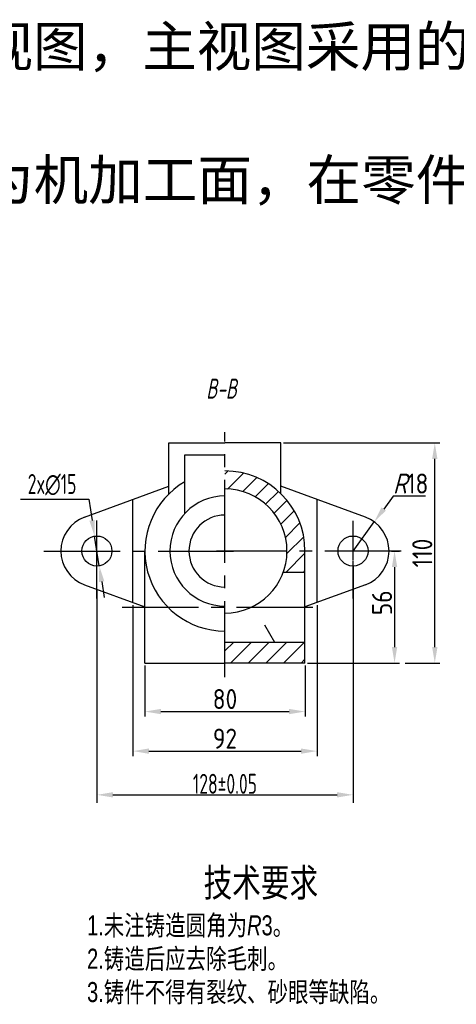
# Model space of a CAD drawing. Header units: millimetres. Extents: x 3862 to 4454, y 930 to 1241.
# Tile 2 of 3: x 4067 to 4177, y 995 to 1241. Entities that reach past the tile are written whole.
import ezdxf

# ---------------------------------------------------------------- set-up
doc = ezdxf.new("R2010")
doc.units = ezdxf.units.MM
doc.linetypes.add('CENTER2', pattern=[28.575, 19.05, -3.175, 3.175, -3.175])
for name, color, linetype in [('ST剖面线', 7, 'Continuous'), ('ST尺寸', 7, 'Continuous'), ('ST点画线', 7, 'CENTER2')]:
    doc.layers.add(name, color=color, linetype=linetype)
doc.layers.add('ST粗实线', color=7, linetype='Continuous', lineweight=30)
doc.layers.add('实体层', color=7, linetype='Continuous', lineweight=30, plot=False)
doc.styles.add('HZDX', font='gbenor.shx', dxfattribs={"width": 0.75})
doc.styles.get("Standard").update_dxf_attribs({"font": 'gbenor.shx'})
doc.dimstyles.new('ISO-25', dxfattribs={"dimtxt": 5, "dimasz": 2, "dimexe": 1.25, "dimexo": 0.625, "dimtad": 1, "dimtoh": 1, "dimdsep": 46, "dimtxsty": 'Standard', "dimcen": 2.5, "dimadec": 0, "dimazin": 0, "dimtfac": 1, "dimtmove": 0, "dimatfit": 3, "dimfxl": 1, "dimarcsym": 0})

# ---------------------------------------------------------------- blocks, each defined once
blk = doc.blocks.new('*D18')
at = {"layer": 'Defpoints', "color": 0, "transparency": 16777216}
for p in [(4159.79, 1108.37), (4138.79, 1080.37), (4161.17, 1080.37)]:
    blk.add_point(p, dxfattribs=at)
at = {"layer": 'ST尺寸', "color": 0, "lineweight": -2, "transparency": 16777216}
for p, q in [((4160.41, 1108.37), (4162.42, 1108.37)), ((4161.17, 1104.37), (4161.17, 1084.37)), ((4139.41, 1080.37), (4162.42, 1080.37))]:
    blk.add_line(p, q, dxfattribs=at)
at = {"layer": 'ST尺寸', "color": 0, "transparency": 16777216}
for points in [[(4160.5, 1104.37), (4161.83, 1104.37), (4161.17, 1108.37)], [(4160.5, 1084.37), (4161.83, 1084.37), (4161.17, 1080.37)]]:
    blk.add_solid(points, dxfattribs=at)
at = {"layer": 'ST尺寸', "color": 0, "transparency": 16777216, "insert": (4158.04, 1095.43), "char_height": 5, "attachment_point": 5, "rotation": 90}
blk.add_mtext('56', dxfattribs=at)
blk = doc.blocks.new('*D19')
at = {"layer": 'Defpoints', "color": 0, "transparency": 16777216}
for p in [(4098.79, 1080.37), (4138.79, 1080.37), (4138.79, 1068.25)]:
    blk.add_point(p, dxfattribs=at)
at = {"layer": 'ST尺寸', "color": 0, "lineweight": -2, "transparency": 16777216}
for p, q in [((4098.79, 1079.75), (4098.79, 1067)), ((4138.79, 1079.75), (4138.79, 1067)), ((4102.79, 1068.25), (4134.79, 1068.25))]:
    blk.add_line(p, q, dxfattribs=at)
at = {"layer": 'ST尺寸', "color": 0, "transparency": 16777216}
for points in [[(4102.79, 1068.92), (4102.79, 1067.59), (4098.79, 1068.25)], [(4134.79, 1068.92), (4134.79, 1067.59), (4138.79, 1068.25)]]:
    blk.add_solid(points, dxfattribs=at)
at = {"layer": 'ST尺寸', "color": 0, "transparency": 16777216, "insert": (4118.79, 1071.38), "char_height": 5, "attachment_point": 5}
blk.add_mtext('80', dxfattribs=at)
blk = doc.blocks.new('*D20')
at = {"layer": 'Defpoints', "color": 0, "transparency": 16777216}
for p in [(4095.79, 1095.49), (4141.79, 1095.49), (4141.79, 1058.37)]:
    blk.add_point(p, dxfattribs=at)
at = {"layer": 'ST尺寸', "color": 0, "lineweight": -2, "transparency": 16777216}
for p, q in [((4095.79, 1094.87), (4095.79, 1057.12)), ((4141.79, 1094.87), (4141.79, 1057.12)), ((4099.79, 1058.37), (4137.79, 1058.37))]:
    blk.add_line(p, q, dxfattribs=at)
at = {"layer": 'ST尺寸', "color": 0, "transparency": 16777216}
for points in [[(4099.79, 1059.03), (4099.79, 1057.7), (4095.79, 1058.37)], [(4137.79, 1059.03), (4137.79, 1057.7), (4141.79, 1058.37)]]:
    blk.add_solid(points, dxfattribs=at)
at = {"layer": 'ST尺寸', "color": 0, "transparency": 16777216, "insert": (4118.79, 1061.49), "char_height": 5, "attachment_point": 5}
blk.add_mtext('92', dxfattribs=at)
blk = doc.blocks.new('*D21')
at = {"layer": 'Defpoints', "color": 0, "transparency": 16777216}
for p in [(4156.09, 1115.64), (4150.79, 1108.37)]:
    blk.add_point(p, dxfattribs=at)
at = {"layer": 'ST尺寸', "color": 0, "lineweight": -2, "transparency": 16777216}
for p, q in [((4160.81, 1122.1), (4158.45, 1118.87)), ((4168.94, 1122.1), (4160.81, 1122.1)), ((4150.79, 1108.37), (4156.09, 1115.64))]:
    blk.add_line(p, q, dxfattribs=at)
at = {"layer": 'ST尺寸', "color": 0, "transparency": 16777216}
blk.add_solid([(4157.91, 1119.26), (4158.99, 1118.48), (4156.09, 1115.64)], dxfattribs=at)
at = {"layer": 'ST尺寸', "color": 0, "transparency": 16777216, "insert": (4165.19, 1125.23), "char_height": 5, "attachment_point": 5}
blk.add_mtext('{\\Fgbeitc|c134;R}18', dxfattribs=at)
blk = doc.blocks.new('*D25')
at = {"layer": 'Defpoints', "color": 0, "transparency": 16777216}
for p in [(4132.79, 1135.37), (4171.22, 1135.37), (4163.17, 1080.37)]:
    blk.add_point(p, dxfattribs=at)
at = {"layer": 'ST尺寸', "color": 0, "lineweight": -2, "transparency": 16777216}
for p, q in [((4133.41, 1135.37), (4172.47, 1135.37)), ((4171.22, 1084.37), (4171.22, 1131.37)), ((4163.79, 1080.37), (4172.47, 1080.37))]:
    blk.add_line(p, q, dxfattribs=at)
at = {"layer": 'ST尺寸', "color": 0, "transparency": 16777216}
for points in [[(4170.55, 1131.37), (4171.89, 1131.37), (4171.22, 1135.37)], [(4170.55, 1084.37), (4171.89, 1084.37), (4171.22, 1080.37)]]:
    blk.add_solid(points, dxfattribs=at)
at = {"layer": 'ST尺寸', "color": 0, "transparency": 16777216, "insert": (4168.1, 1107.87), "char_height": 5, "attachment_point": 5, "rotation": 90}
blk.add_mtext('110', dxfattribs=at)

msp = doc.modelspace()

# ---------------------------------------------------------------- hatches: boundary and pattern name
at = {"layer": 'ST剖面线'}
h = msp.add_hatch(dxfattribs=at)
h.set_pattern_fill('ANSI31', color=256, scale=25, style=0)
h.set_pattern_definition([(45, (3859.1313, 925.4), (-2.20971, 2.20971), [])])
h.paths.add_polyline_path([(4118.7872, 1128.3713), (4118.7872, 1123.8713, -0.41421356), (4134.2872, 1108.3713), (4138.7872, 1108.3713, 0.41421356)])
h.paths.add_polyline_path([(4138.7872, 1108.3713), (4134.2872, 1108.3713, -0.08660183), (4133.371, 1103.1213), (4138.7872, 1103.1213)])
h.paths.add_polyline_path([(4138.7872, 1085.6213), (4118.7872, 1085.6213), (4118.7872, 1080.3713), (4138.7872, 1080.3713)])

# ---------------------------------------------------------------- linework, layer by layer
at = {"color": 7, "linetype": 'ByBlock'}
for p, q in [((4067.712, 1121.35), (4084.7603, 1121.35)), ((4084.7603, 1121.35), (4085.5914, 1116.0285)), ((4087.3658, 1104.6662), (4086.2086, 1112.0764)), ((4150.7872, 1104.6213), (4150.7872, 1045.4483)), ((4087.983, 1100.7141), (4088.6002, 1096.7621)), ((4086.7872, 1098.7873), (4086.7872, 1045.4483)), ((4090.7872, 1047.4483), (4146.7872, 1047.4483))]:
    msp.add_line(p, q, dxfattribs=at)
for points in [[(4086.25, 1116.1314), (4084.9327, 1115.9256), (4086.2086, 1112.0764)], [(4088.6417, 1100.817), (4087.3244, 1100.6113), (4087.3658, 1104.6662)], [(4090.7872, 1048.115), (4090.7872, 1046.7817), (4086.7872, 1047.4483)], [(4146.7872, 1048.115), (4146.7872, 1046.7817), (4150.7872, 1047.4483)]]:
    msp.add_solid(points, dxfattribs=at)
at = {"layer": 'Defpoints', "color": 0, "linetype": 'ByBlock'}
for p in [(4086.2086, 1112.0764), (4087.3658, 1104.6662), (4150.7872, 1104.6213), (4086.7872, 1098.7873), (4150.7872, 1047.4483)]:
    msp.add_point(p, dxfattribs=at)
at = {"layer": 'ST尺寸'}
msp.add_line((4128.6478, 1089.951), (4131.1478, 1085.6209), dxfattribs=at)
at = {"layer": 'ST点画线'}
for p, q in [((4118.7872, 1107.1331), (4118.7872, 1138.0433)), ((4086.7872, 1111.0822), (4086.7872, 1115.9792)), ((4150.7872, 1106.1543), (4150.7872, 1115.9482)), ((4086.7872, 1096.5261), (4086.7872, 1111.0822)), ((4073.5145, 1108.3713), (4120.8977, 1108.3713)), ((4162.7847, 1108.3713), (4116.6767, 1108.3713)), ((4118.7872, 1076.8326), (4118.7872, 1107.1331)), ((4150.7872, 1096.5261), (4150.7872, 1105.9963)), ((4093.1257, 1094.3713), (4141.0871, 1094.3713))]:
    msp.add_line(p, q, dxfattribs=at)
at = {"layer": 'ST粗实线'}
for p, q in [((4104.7872, 1122.6542), (4104.7872, 1135.3713)), ((4104.7872, 1135.3713), (4118.7872, 1135.3713)), ((4132.7872, 1135.3713), (4118.7872, 1135.3713)), ((4132.7872, 1122.6542), (4132.7872, 1135.3713)), ((4108.7872, 1132.3713), (4118.7872, 1132.3713)), ((4108.7872, 1117.8086), (4108.7872, 1132.3713)), ((4083.6934, 1116.8229), (4104.7872, 1124.5444)), ((4153.8809, 1116.8229), (4132.7872, 1124.5444)), ((4095.7872, 1095.4928), (4095.7872, 1121.2499)), ((4141.7872, 1095.4928), (4141.7872, 1121.2499)), ((4098.7872, 1080.3713), (4098.7872, 1108.3713)), ((4138.7872, 1080.3713), (4138.7872, 1108.3713)), ((4133.371, 1103.1213), (4138.7872, 1103.1213)), ((4083.6934, 1099.9198), (4098.7872, 1094.3946)), ((4153.8809, 1099.9198), (4138.7872, 1094.3946)), ((4118.7872, 1085.6213), (4138.7872, 1085.6213)), ((4098.7872, 1080.3713), (4118.7872, 1080.3713)), ((4138.7872, 1080.3713), (4118.7872, 1080.3713))]:
    msp.add_line(p, q, dxfattribs=at)
for centre in [(4086.7872, 1108.3713), (4150.7872, 1108.3713)]:
    msp.add_circle(centre, 3.75, dxfattribs=at)
for centre, radius, start, end in [((4118.7872, 1108.3713), 20, 0, 90), ((4118.7872, 1108.3713), 20, 120, 270), ((4118.7872, 1108.3713), 13.75, 90, 270), ((4118.7872, 1108.3713), 15.5, 270, 90), ((4118.7872, 1108.3713), 9, 90, 270), ((4086.7872, 1108.3713), 9, 110.10551, 249.89449), ((4150.7872, 1108.3713), 9, 290.10551, 69.89449)]:
    msp.add_arc(centre, radius, start, end, dxfattribs=at)

# ---------------------------------------------------------------- texts
at = {"color": 7, "linetype": 'ByBlock', "char_height": 5, "attachment_point": 5, "style": 'HZDX'}
for s, insert in [('\\A1;2x∅15', (4075.5866, 1124.9537)), ('\\A1;128±0.05', (4118.7872, 1050.1983))]:
    msp.add_mtext(s, dxfattribs=dict(at, insert=insert))
at = {"layer": 'ST尺寸', "insert": (4114.1172, 1151.4535), "char_height": 5, "width": 25.2, "attachment_point": 1, "style": 'HZDX'}
msp.add_mtext('{\\Fgbeitc|c0;B-B}', dxfattribs=at)
at = {"layer": '实体层', "attachment_point": 1, "style": 'HZDX'}
for s, width, insert, char_height in [('\\pxqj;{\\fFangSong_GB2312|b0|i0|c134|p49;\\W1;（1）该零件的表达使用了\\C5;3\\C256;个基本视图，主视图采用的是\\C5;全剖\\C256;表达方法。\\P（2）解释锪平的含义：\\C5;空口平面\\C256;。\\P（3）零件上φ36、φ62孔的内表面为机加工面，在零件图上标注表面粗糙度。}', 517.424379, (3852.6024, 1239.4663), 10), ('\\pxqc;{\\fRS_Song|b0|i0|c134|p2;\\H1.4x;技术要求\\H0.71429x;\\P\\pq*;1.未注铸造圆角为\\fRS_Song|b0|i1|c134|p2;R\\fRS_Song|b0|i0|c134|p2;3。\\P2.铸造后应去除毛刺。\\P3.铸件不得有裂纹、砂眼等缺陷。}', 86.872666, (4084.3258, 1028.9998), 5)]:
    msp.add_mtext_dynamic_manual_height_columns(s, width=width, gutter_width=17.5, heights=[0], dxfattribs=dict(at, insert=insert, char_height=char_height))

# ---------------------------------------------------------------- dimensions: what is measured, and where the dimension line sits
at = {"layer": 'ST尺寸'}
dim = msp.add_linear_dim(base=(4171.2214, 1135.3713), p1=(4163.1652, 1080.3713), p2=(4132.7872, 1135.3713), angle=90, dimstyle='ISO-25', override={"dimscale": 1, "dimasz": 4, "dimlfac": 2, "dimzin": 12, "dimcen": -2, "dimtp": 0.05, "dimtm": 0.05, "dimtdec": 3, "dimtzin": 8}, dxfattribs=at)
dim.commit()
dim.dimension.update_dxf_attribs({"geometry": '*D25', "text_midpoint": (4168.0964, 1107.8713)})
dim = msp.add_radius_dim(center=(4150.7872, 1108.3713), mpoint=(4156.0946, 1115.6399), text='{\\Fgbeitc|c134;R}18', dimstyle='ISO-25', override={"dimscale": 1, "dimasz": 4, "dimlfac": 2, "dimzin": 12, "dimcen": -2, "dimtp": 0.05, "dimtm": 0.05, "dimtdec": 3, "dimtzin": 8}, dxfattribs=at)
dim.commit()
dim.dimension.update_dxf_attribs({"geometry": '*D21', "text_midpoint": (4165.1872, 1122.1008), "dimtype": 164})
dim = msp.add_linear_dim(base=(4161.1652, 1080.3713), p1=(4159.7872, 1108.3713), p2=(4138.7872, 1080.3713), angle=90, dimstyle='ISO-25', override={"dimscale": 1, "dimasz": 4, "dimtoh": 0, "dimlfac": 2, "dimzin": 12, "dimcen": -2, "dimtdec": 3, "dimtzin": 12}, dxfattribs=at)
dim.commit()
dim.dimension.update_dxf_attribs({"geometry": '*D18', "text_midpoint": (4161.1652, 1095.4275), "dimtype": 160})
for base, p1, p2, picture, middle in [((4141.7872, 1058.367), (4095.7872, 1095.4928), (4141.7872, 1095.4928), '*D20', (4118.7872, 1061.492)), ((4138.7872, 1068.2523), (4098.7872, 1080.3713), (4138.7872, 1080.3713), '*D19', (4118.7872, 1071.3773))]:
    dim = msp.add_linear_dim(base=base, p1=p1, p2=p2, dimstyle='ISO-25', override={"dimscale": 1, "dimasz": 4, "dimtoh": 0, "dimlfac": 2, "dimzin": 12, "dimcen": -2, "dimtdec": 3, "dimtzin": 12}, dxfattribs=at)
    dim.commit()
    dim.dimension.update_dxf_attribs({"geometry": picture, "text_midpoint": middle})

doc.saveas('drawing.dxf')
